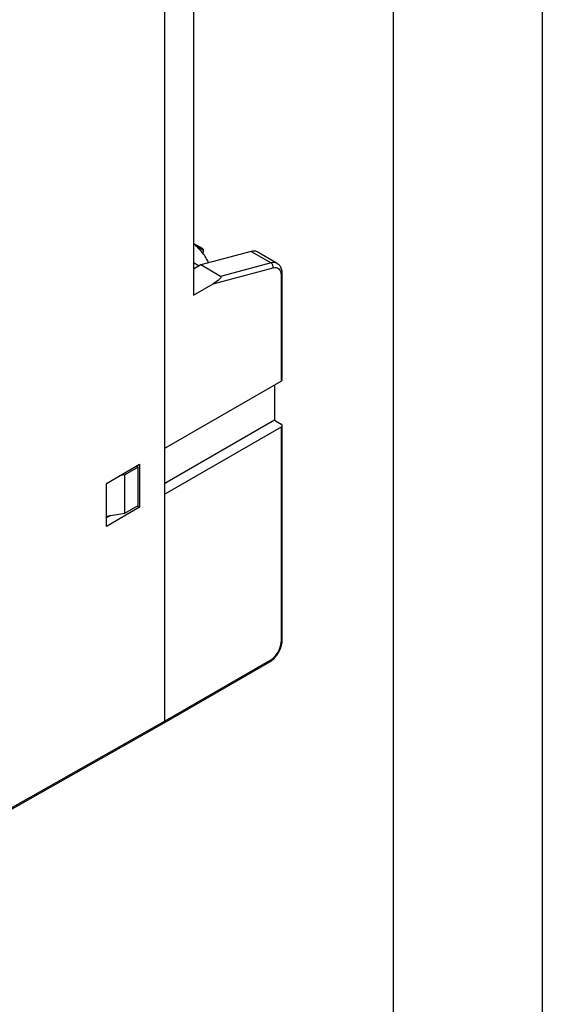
# Model space of a CAD drawing. Header units: millimetres. Extents: x 0 to 349, y 0 to 270.
# Tile 6 of 7: x 321 to 349, y 148 to 200. Entities that reach past the tile are written whole.
import ezdxf

# ---------------------------------------------------------------- set-up
doc = ezdxf.new("R2010")
doc.units = ezdxf.units.MM
doc.header["$LTSCALE"] = 1.25
doc.layers.add('TEXT', color=140, linetype='Continuous', lineweight=25)

msp = doc.modelspace()

# ---------------------------------------------------------------- linework, layer by layer
at = {"color": 7, "linetype": 'Continuous'}
msp.add_line((349.253, 269.878), (349.253, 0.003), dxfattribs=at)
for p, q in [((329.167, 177.259), (329.167, 221.189)), ((330.687, 214.473), (330.687, 185.404)), ((331.176, 187.883), (330.687, 188.166)), ((330.798, 188.044), (331.186, 187.82)), ((333.769, 187.738), (331.076, 187.016)), ((333.769, 187.738), (334.83, 187.126)), ((335.147, 187.097), (334.086, 187.71)), ((330.687, 187.151), (330.998, 186.972)), ((331.076, 187.016), (330.687, 186.792)), ((332.137, 186.404), (331.076, 187.016)), ((331.732, 186.007), (334.935, 186.865)), ((334.83, 187.126), (332.137, 186.404)), ((335.354, 186.476), (335.354, 180.831)), ((335.413, 180.913), (335.413, 186.558)), ((330.687, 185.404), (331.732, 186.007)), ((329.167, 177.259), (335.354, 180.831)), ((335, 180.627), (335, 178.749)), ((335, 178.749), (329.167, 175.381)), ((335.354, 178.381), (329.167, 174.81)), ((335, 178.749), (335.354, 178.545)), ((335.354, 178.381), (335.354, 166.95)), ((335.413, 167.031), (335.413, 178.463)), ((329.167, 174.81), (329.167, 177.259)), ((326.055, 175.381), (327.823, 176.402)), ((327.753, 176.239), (327.045, 175.83)), ((327.646, 176.3), (327.753, 176.239)), ((327.753, 174.197), (327.753, 176.239)), ((327.823, 176.402), (327.823, 174.116)), ((327.045, 175.83), (326.756, 175.786)), ((327.045, 173.789), (327.045, 175.83)), ((326.055, 173.095), (326.055, 175.381)), ((329.167, 162.725), (329.167, 174.81)), ((327.823, 174.116), (326.055, 173.095)), ((327.045, 173.789), (327.753, 174.197)), ((327.717, 174.177), (327.823, 174.116)), ((326.055, 173.636), (327.045, 173.789)), ((326.273, 173.67), (326.055, 173.544)), ((329.125, 162.633), (334.747, 165.878)), ((334.788, 165.97), (329.167, 162.725)), ((314.517, 154.347), (329.125, 162.633)), ((329.167, 162.725), (314.56, 154.44))]:
    msp.add_line(p, q)
at = {"flags": 128}
for points in [[(331.186, 187.82), (331.205, 187.801), (331.215, 187.774), (331.217, 187.739), (331.209, 187.699), (331.193, 187.659), (331.187, 187.647)], [(334.935, 186.865), (335.022, 186.879), (335.103, 186.874), (335.175, 186.85), (335.237, 186.806), (335.287, 186.745), (335.324, 186.669), (335.346, 186.578), (335.354, 186.476)]]:
    msp.add_lwpolyline(points, dxfattribs=at)
for centre, radius, start, end in [((331.149, 187.846), 0.0461, 324.8149, 53.6488), ((333.895, 187.355), 0.403, 61.6384, 108.1497), ((334.955, 186.745), 0.401, 60.2995, 108.2147), ((334.686, 186.916), 0.254, 348.3693, 55.4658), ((335.312, 186.568), 0.101, 294.376, 354.2903), ((335.312, 180.923), 0.101, 294.3747, 354.3052), ((335.323, 178.463), 0.0873, 290.7834, 69.2166), ((334.126, 167.006), 1.229, 302.6055, 357.3945), ((335.312, 167.041), 0.101, 294.3747, 354.3052), ((334.69, 165.959), 0.0986, 305.0133, 6.2988)]:
    msp.add_arc(centre, radius, start, end)
for points, knots in [([(331.495, 187.129), (331.463, 187.203), (331.393, 187.365), (331.222, 187.621), (330.995, 187.875), (330.808, 188.054), (330.699, 188.126), (330.687, 188.134)], [0, 0, 0, 0, 0.189578, 0.415391, 0.70407, 0.96742, 1, 1, 1, 1]), ([(331.193, 187.64), (331.193, 187.64), (331.209, 187.66), (331.226, 187.712), (331.236, 187.779), (331.223, 187.836), (331.198, 187.869), (331.18, 187.88), (331.176, 187.883)], [0, 0, 0, 0, 0.006264, 0.258468, 0.517114, 0.743781, 0.934775, 1, 1, 1, 1]), ([(335.413, 186.558), (335.411, 186.603), (335.406, 186.722), (335.35, 186.889), (335.259, 187.029), (335.176, 187.07), (335.15, 187.083)], [0, 0, 0, 0, 0.204209, 0.540819, 0.854687, 1, 1, 1, 1]), ([(332.137, 186.404), (332.153, 186.395), (332.16, 186.377), (332.141, 186.327), (332.116, 186.293), (331.997, 186.176), (331.86, 186.081), (331.732, 186.007)], [0, 0, 0, 0, 0.25, 0.25, 0.5, 0.5, 1, 1, 1, 1]), ([(334.747, 165.878), (334.785, 165.903), (334.894, 165.972), (335.06, 166.134), (335.225, 166.365), (335.345, 166.624), (335.405, 166.852), (335.41, 166.984), (335.413, 167.031)], [0, 0, 0, 0, 0.1063541, 0.3018604, 0.4967819, 0.691875, 0.8888554, 1, 1, 1, 1]), ([(329.123, 162.636), (329.127, 162.637), (329.145, 162.641), (329.162, 162.673), (329.165, 162.708), (329.167, 162.725)], [0, 0, 0, 0, 0.130125, 0.582002, 1, 1, 1, 1])]:
    msp.add_open_spline(points, degree=3, knots=knots)
at = {"layer": 'TEXT'}
msp.add_line((341.312, 261.938), (341.312, 7.938), dxfattribs=at)

doc.saveas('drawing.dxf')
